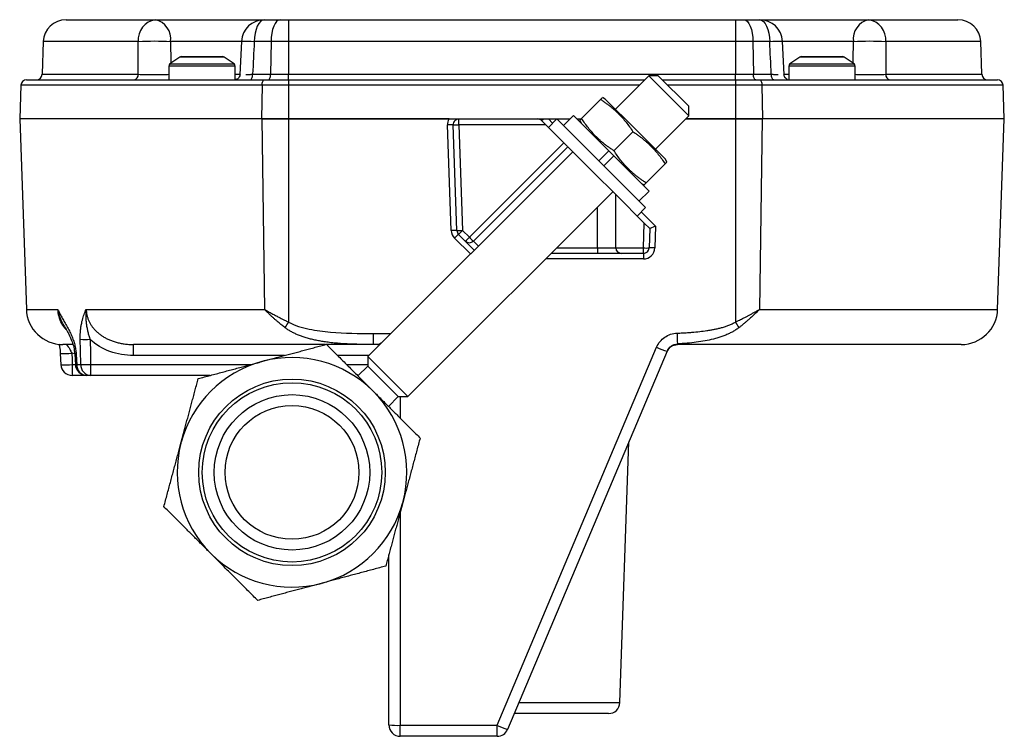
# Model space of a CAD drawing. Header units: inches. Extents: x 0.2 to 18.6, y -4.5 to 19.2.
# Tile 1 of 12: x 6 to 11.4, y -4.5 to -0.6. Entities that reach past the tile are written whole.
import ezdxf

# ---------------------------------------------------------------- set-up
doc = ezdxf.new("R2010")
doc.units = ezdxf.units.IN
doc.header["$MEASUREMENT"] = 0

msp = doc.modelspace()

# ---------------------------------------------------------------- linework, layer by layer
at = {"color": 7, "linetype": 'Continuous', "lineweight": 25}
for p, q in [((6.3037, -0.5939), (6.7935, -0.5939)), ((6.7935, -0.5939), (7.3913, -0.5939)), ((7.3911, -0.5939), (7.4773, -0.5939)), ((7.4773, -0.5939), (7.5232, -0.5939)), ((7.5232, -0.5939), (7.5232, -0.7145)), ((7.5232, -0.5939), (9.9756, -0.5939)), ((9.9756, -0.5939), (9.9756, -0.7145)), ((9.9756, -0.5939), (10.0216, -0.5939)), ((10.0216, -0.5939), (10.1078, -0.5939)), ((10.1076, -0.5939), (10.7054, -0.5939)), ((10.7054, -0.5939), (11.1952, -0.5939)), ((6.1787, -0.7145), (6.1725, -0.8937)), ((6.7, -0.7145), (6.1787, -0.7145)), ((7.2664, -0.7145), (6.8771, -0.7145)), ((7.2662, -0.7131), (7.2576, -0.8953)), ((7.4277, -0.7145), (7.3359, -0.7145)), ((7.4277, -0.7145), (7.4252, -0.8937)), ((7.5232, -0.7145), (7.4277, -0.7145)), ((7.5232, -0.7145), (7.5232, -0.8937)), ((9.9756, -0.7145), (7.5232, -0.7145)), ((9.9756, -0.7145), (9.9756, -0.8937)), ((10.0711, -0.7145), (9.9756, -0.7145)), ((10.0711, -0.7145), (10.0736, -0.8937)), ((10.1629, -0.7145), (10.0711, -0.7145)), ((10.6217, -0.7145), (10.2325, -0.7145)), ((10.2413, -0.8953), (10.2326, -0.7131)), ((11.3201, -0.7145), (10.7988, -0.7145)), ((11.3264, -0.8937), (11.3201, -0.7145)), ((6.9281, -0.7991), (6.8734, -0.8369)), ((7.1708, -0.7991), (6.9281, -0.7991)), ((6.9366, -0.7964), (7.1622, -0.7964)), ((7.2255, -0.8369), (7.1708, -0.7991)), ((10.3281, -0.7991), (10.2734, -0.8369)), ((10.5708, -0.7991), (10.3281, -0.7991)), ((10.3366, -0.7964), (10.5622, -0.7964)), ((10.6255, -0.8369), (10.5708, -0.7991)), ((6.8669, -0.8493), (6.8669, -0.9239)), ((7.2319, -0.8493), (6.8669, -0.8493)), ((6.8734, -0.8369), (7.2255, -0.8369)), ((7.2319, -0.9239), (7.2319, -0.8493)), ((10.2669, -0.8493), (10.2669, -0.9239)), ((10.6319, -0.8493), (10.2669, -0.8493)), ((10.2734, -0.8369), (10.6255, -0.8369)), ((10.6319, -0.9239), (10.6319, -0.8493)), ((6.1725, -0.8937), (6.6998, -0.8937)), ((7.2319, -0.8937), (7.2595, -0.8937)), ((7.3271, -0.8937), (7.4252, -0.8937)), ((7.4252, -0.8937), (7.5232, -0.8937)), ((7.5232, -0.9239), (7.5232, -0.8937)), ((7.5232, -0.8937), (9.9756, -0.8937)), ((9.499, -0.9019), (9.3164, -1.0845)), ((9.5519, -0.9019), (9.499, -0.9019)), ((9.7189, -1.1219), (9.499, -0.9019)), ((9.5519, -0.9019), (9.7189, -1.069)), ((9.9756, -0.9239), (9.9756, -0.8937)), ((9.9756, -0.8937), (10.0736, -0.8937)), ((10.0736, -0.8937), (10.1717, -0.8937)), ((10.2393, -0.8937), (10.2669, -0.8937)), ((10.799, -0.8937), (11.3264, -0.8937)), ((6.0559, -0.9541), (6.0494, -1.1389)), ((7.379, -0.9541), (6.0559, -0.9541)), ((6.0871, -0.9239), (6.9358, -0.9239)), ((6.9358, -0.9239), (6.9418, -0.9239)), ((6.9418, -0.9239), (7.3914, -0.9239)), ((7.379, -0.9541), (7.3764, -1.1389)), ((7.5232, -0.9541), (7.379, -0.9541)), ((7.3914, -0.9239), (7.5232, -0.9239)), ((7.5232, -0.9239), (7.5232, -0.9541)), ((7.5232, -0.9239), (9.477, -0.9239)), ((7.5232, -0.9541), (7.5232, -1.1389)), ((9.4468, -0.9541), (7.5232, -0.9541)), ((9.5738, -0.9239), (9.9756, -0.9239)), ((9.9756, -0.9541), (9.604, -0.9541)), ((9.9756, -0.9239), (9.9756, -0.9541)), ((9.9756, -0.9239), (10.1075, -0.9239)), ((9.9756, -0.9541), (9.9756, -1.1389)), ((10.1199, -0.9541), (9.9756, -0.9541)), ((10.1075, -0.9239), (10.557, -0.9239)), ((10.1199, -0.9541), (10.1225, -1.1389)), ((11.443, -0.9541), (10.1199, -0.9541)), ((10.557, -0.9239), (10.563, -0.9239)), ((10.563, -0.9239), (11.4117, -0.9239)), ((11.4494, -1.1389), (11.443, -0.9541)), ((9.2611, -1.0292), (9.2449, -1.0216)), ((9.2355, -1.0318), (9.1312, -1.1361)), ((9.2611, -1.0292), (9.4264, -1.1944)), ((9.7189, -1.1219), (9.7189, -1.069)), ((9.0866, -1.1198), (9.0315, -1.175)), ((9.28, -1.3132), (9.0866, -1.1198)), ((9.5364, -1.3044), (9.7189, -1.1219)), ((6.0494, -1.1389), (6.0859, -2.1834)), ((7.3764, -1.1389), (6.0494, -1.1389)), ((7.5232, -1.1389), (7.3764, -1.1389)), ((7.3771, -1.1389), (7.3916, -2.1834)), ((7.3771, -1.1389), (7.5238, -1.1389)), ((8.404, -1.1389), (7.5232, -1.1389)), ((7.5238, -1.1389), (7.5238, -2.2529)), ((7.5238, -1.1389), (8.4036, -1.1389)), ((8.4161, -1.7509), (8.3959, -1.1712)), ((8.4474, -1.7509), (8.4271, -1.1712)), ((8.4584, -1.1712), (8.4584, -1.1389)), ((8.4584, -1.1389), (8.8905, -1.1389)), ((8.9358, -1.1712), (8.4584, -1.1712)), ((8.4584, -1.1712), (8.4786, -1.7509)), ((8.9126, -1.1481), (8.9358, -1.1712)), ((8.9209, -1.1389), (8.9488, -1.1389)), ((9.034, -1.2694), (8.9358, -1.1712)), ((8.9488, -1.1389), (9.0676, -1.1389)), ((8.9488, -1.1389), (8.9721, -1.1622)), ((8.9954, -1.1389), (8.9495, -1.1849)), ((9.4819, -1.6254), (8.9954, -1.1389)), ((9.1057, -1.1389), (9.1284, -1.1389)), ((9.121, -1.1455), (9.1286, -1.1617)), ((9.7019, -1.1389), (9.975, -1.1389)), ((9.9756, -1.1389), (9.7019, -1.1389)), ((9.975, -1.1389), (9.975, -2.2529)), ((9.975, -1.1389), (10.1217, -1.1389)), ((10.1225, -1.1389), (9.9756, -1.1389)), ((10.1217, -1.1389), (10.1073, -2.1834)), ((11.4494, -1.1389), (10.1225, -1.1389)), ((11.413, -2.1834), (11.4494, -1.1389)), ((9.4123, -1.2086), (9.308, -1.3129)), ((9.4264, -1.1944), (9.5917, -1.3597)), ((8.5155, -1.7878), (9.034, -1.2694)), ((9.0555, -1.2909), (8.5376, -1.8088)), ((9.034, -1.2694), (9.0538, -1.2892)), ((9.0555, -1.2909), (9.1927, -1.4281)), ((9.0827, -1.3182), (7.9583, -2.4426)), ((9.28, -1.3132), (9.2249, -1.3684)), ((9.2525, -1.3959), (9.3076, -1.3408)), ((9.28, -1.3132), (9.3076, -1.3408)), ((9.501, -1.5342), (9.3076, -1.3408)), ((9.589, -1.3853), (9.4847, -1.4896)), ((9.5993, -1.3759), (9.5917, -1.3597)), ((9.1927, -1.4281), (9.3219, -1.5573)), ((9.4591, -1.4923), (9.4754, -1.4999)), ((8.1782, -2.6625), (9.3027, -1.5381)), ((9.3189, -1.8452), (9.3189, -1.5543)), ((9.4748, -1.7102), (9.3219, -1.5573)), ((9.4459, -1.5893), (9.501, -1.5342)), ((9.2189, -1.8452), (9.2189, -1.6219)), ((9.436, -1.6714), (9.4819, -1.6254)), ((9.4586, -1.6487), (9.5367, -1.7268)), ((9.4701, -1.8462), (9.4748, -1.7102)), ((9.4748, -1.7102), (9.505, -1.7404)), ((9.5367, -1.7268), (9.5325, -1.8462)), ((8.4934, -1.8088), (8.4565, -1.7719)), ((8.4786, -1.7509), (8.5155, -1.7878)), ((9.505, -1.7404), (9.5013, -1.8462)), ((9.505, -1.7404), (9.505, -1.7404)), ((8.5212, -1.8797), (8.4344, -1.7929)), ((8.5428, -1.8581), (8.4934, -1.8088)), ((8.5376, -1.8088), (8.5649, -1.836)), ((9.2189, -1.8764), (8.9644, -1.8764)), ((8.9956, -1.8452), (9.2189, -1.8452)), ((9.2189, -1.8452), (9.3189, -1.8452)), ((9.2189, -1.8452), (9.2189, -1.8764)), ((9.3501, -1.8764), (9.2189, -1.8764)), ((9.3189, -1.8462), (9.4701, -1.8462)), ((9.4701, -1.8764), (9.3501, -1.8764)), ((9.4701, -1.8764), (9.4701, -1.8462)), ((9.4701, -1.8764), (9.4701, -1.9066)), ((9.4701, -1.9066), (8.9342, -1.9066)), ((6.0859, -2.1834), (6.2584, -2.1834)), ((6.4145, -2.1834), (7.3916, -2.1834)), ((10.1073, -2.1834), (11.413, -2.1834)), ((7.99, -2.3764), (7.99, -2.3161)), ((7.99, -2.3161), (8.0848, -2.3161)), ((6.2721, -2.4248), (6.2755, -2.4873)), ((6.3394, -2.3764), (6.2858, -2.3764)), ((6.3516, -2.4277), (6.3346, -2.4236)), ((6.3512, -2.4282), (6.3547, -2.4876)), ((7.7267, -2.3764), (6.6727, -2.3764)), ((6.6727, -2.4367), (6.6727, -2.3764)), ((7.99, -2.3764), (7.732, -2.3764)), ((8.012, -2.3764), (7.99, -2.3764)), ((8.0234, -2.3775), (8.0119, -2.3764)), ((8.0234, -2.3775), (8.012, -2.3764)), ((8.668, -4.4661), (9.5425, -2.3916)), ((9.6001, -2.4137), (8.7255, -4.4882)), ((9.6089, -2.3993), (9.6108, -2.3975)), ((9.6389, -2.3795), (9.6573, -2.3764)), ((11.2131, -2.3764), (9.6573, -2.3764)), ((7.502, -2.4367), (6.6727, -2.4367)), ((7.3768, -2.4703), (7.383, -2.4686)), ((7.9642, -2.4367), (7.7926, -2.4367)), ((7.9583, -2.4426), (7.9583, -2.4955)), ((7.9583, -2.4426), (8.1782, -2.6625)), ((6.3379, -2.4861), (6.3379, -2.5464)), ((6.3379, -2.4861), (6.3547, -2.4861)), ((6.3624, -2.4861), (6.3841, -2.4861)), ((6.4382, -2.4861), (6.4382, -2.5464)), ((6.4382, -2.4861), (7.3178, -2.4861)), ((7.842, -2.4861), (7.9583, -2.4861)), ((7.9583, -2.4955), (7.9048, -2.549)), ((7.9583, -2.4955), (8.1253, -2.6625)), ((6.4171, -2.5464), (6.3379, -2.5464)), ((6.4382, -2.5464), (6.4171, -2.5464)), ((7.0927, -2.5464), (6.4382, -2.5464)), ((7.9074, -2.5464), (7.9023, -2.5464)), ((7.9861, -2.6302), (7.9906, -2.6348)), ((8.0719, -2.716), (8.1253, -2.6625)), ((8.1253, -2.6625), (8.1782, -2.6625)), ((8.1369, -2.6625), (8.1369, -2.7811)), ((8.0744, -2.7186), (8.0744, -2.7134)), ((6.9336, -2.918), (6.9353, -2.9118)), ((9.3408, -4.3411), (9.3908, -2.9101)), ((8.1522, -3.2378), (8.1506, -3.244)), ((8.1369, -3.2949), (8.1369, -4.4661)), ((7.0998, -3.5256), (7.0952, -3.521)), ((8.0744, -4.4639), (8.0744, -3.5282)), ((7.7091, -3.6855), (7.7029, -3.6872)), ((8.7876, -4.3411), (9.3408, -4.3411)), ((9.2784, -4.4014), (8.7621, -4.4014)), ((8.1369, -4.4661), (8.668, -4.4661)), ((8.1369, -4.5264), (8.1369, -4.4661)), ((8.668, -4.5264), (8.668, -4.4661)), ((8.668, -4.5264), (8.1369, -4.5264))]:
    msp.add_line(p, q, dxfattribs=at)
at = {"color": 7, "linetype": 'Continuous', "lineweight": 25, "flags": 128}
for points in [[(7.3911, -0.5939), (7.3805, -0.5962), (7.3704, -0.603), (7.361, -0.6141), (7.3527, -0.629), (7.3459, -0.6472), (7.3407, -0.6681), (7.3373, -0.6908), (7.3359, -0.7145)], [(7.4773, -0.5939), (7.4678, -0.5962), (7.4587, -0.603), (7.4503, -0.6141), (7.4428, -0.629), (7.4367, -0.6472), (7.432, -0.6681), (7.429, -0.6908), (7.4277, -0.7145)], [(10.0216, -0.5939), (10.031, -0.5962), (10.0402, -0.603), (10.0486, -0.6141), (10.056, -0.629), (10.0622, -0.6472), (10.0669, -0.6681), (10.0699, -0.6908), (10.0711, -0.7145)], [(10.1078, -0.5939), (10.1183, -0.5962), (10.1285, -0.603), (10.1378, -0.6141), (10.1461, -0.629), (10.153, -0.6472), (10.1582, -0.6681), (10.1615, -0.6908), (10.1629, -0.7145)], [(7.3132, -0.9239), (7.3159, -0.9233), (7.3184, -0.9216), (7.3208, -0.9189), (7.3229, -0.9151), (7.3246, -0.9106), (7.3259, -0.9054), (7.3268, -0.8997), (7.3271, -0.8937)], [(7.4128, -0.9239), (7.4152, -0.9233), (7.4175, -0.9216), (7.4196, -0.9189), (7.4214, -0.9151), (7.423, -0.9106), (7.4242, -0.9054), (7.4249, -0.8997), (7.4252, -0.8937)], [(10.086, -0.9239), (10.0837, -0.9233), (10.0814, -0.9216), (10.0793, -0.9189), (10.0774, -0.9151), (10.0759, -0.9106), (10.0747, -0.9054), (10.0739, -0.8997), (10.0736, -0.8937)], [(10.1856, -0.9239), (10.183, -0.9233), (10.1804, -0.9216), (10.1781, -0.9189), (10.176, -0.9151), (10.1742, -0.9106), (10.1729, -0.9054), (10.1721, -0.8997), (10.1717, -0.8937)], [(7.379, -0.9541), (7.3793, -0.9481), (7.38, -0.9424), (7.3812, -0.9372), (7.3827, -0.9327), (7.3846, -0.9289), (7.3867, -0.9262), (7.389, -0.9245), (7.3914, -0.9239)], [(10.1075, -0.9239), (10.1099, -0.9245), (10.1122, -0.9262), (10.1143, -0.9289), (10.1161, -0.9327), (10.1177, -0.9372), (10.1188, -0.9424), (10.1196, -0.9481), (10.1199, -0.9541)], [(6.3841, -2.4861), (6.3825, -2.4087), (6.3813, -2.3478)], [(6.4354, -2.3478), (6.437, -2.4252), (6.4382, -2.4861)], [(6.3346, -2.4236), (6.3364, -2.4586), (6.3379, -2.4861)], [(6.3512, -2.4282), (6.353, -2.4275), (6.3588, -2.4267)], [(6.3588, -2.4267), (6.3608, -2.4599), (6.3624, -2.4861)], [(6.3547, -2.4876), (6.3565, -2.487), (6.3624, -2.4861)]]:
    msp.add_lwpolyline(points, dxfattribs=at)
at = {"color": 7, "linetype": 'Continuous', "lineweight": 25}
for radius in [0.5118, 0.4921, 0.4264, 0.3673]:
    msp.add_circle((7.5429, -3.0779), radius, dxfattribs=at)
for centre, radius, start, end in [((6.3037, -0.7189), 0.125, 90, 178), ((6.811, -0.704), 0.1115, 99.0415, 185.4183), ((6.769, -0.7002), 0.1091, 352.4692, 77.0028), ((7.3911, -0.7189), 0.125, 90, 177.3088), ((10.1078, -0.7189), 0.125, 2.6912, 90), ((10.7299, -0.7002), 0.1091, 102.9972, 187.5308), ((10.6878, -0.704), 0.1115, 354.5817, 80.9585), ((11.1952, -0.7189), 0.125, 2, 90), ((6.7886, -2.7927), 2.08, 87.5598, 92.4402), ((7.2843, -1.5105), 0.7976, 86.2889, 91.3005), ((10.2116, -1.4203), 0.7074, 88.3114, 93.9439), ((10.7103, -2.7927), 2.08, 87.5598, 92.4402), ((6.9366, -0.8114), 0.015, 90, 124.6952), ((7.1622, -0.8114), 0.015, 55.3048, 90), ((10.3366, -0.8114), 0.015, 90, 124.6952), ((10.5622, -0.8114), 0.015, 55.3048, 90), ((6.8819, -0.8493), 0.015, 124.6952, 180), ((7.2169, -0.8493), 0.015, 0, 55.3048), ((10.2819, -0.8493), 0.015, 124.6952, 180), ((10.6169, -0.8493), 0.015, 360, 55.3048), ((6.1413, -0.8927), 0.0313, 270, 358), ((6.6721, -0.8964), 0.0279, 279.1419, 5.4788), ((10.8267, -0.8964), 0.0279, 174.5212, 260.8581), ((11.3576, -0.8927), 0.0312, 182, 270), ((6.0871, -0.9552), 0.0312, 90, 178), ((11.4117, -0.9552), 0.0313, 2, 90), ((8.4584, -1.1691), 0.0625, 151.1479, 182), ((8.4115, -1.3953), 0.2246, 86.0129, 93.9871), ((8.4584, -1.1702), 0.0312, 90, 182), ((8.4427, -0.9472), 0.2246, 266.0129, 273.9871), ((8.8905, -1.1702), 0.0313, 45, 90), ((8.9798, -1.2005), 0.0853, 133.6984, 142.0028), ((8.4317, -1.9749), 0.2246, 86.0129, 93.9871), ((8.4786, -1.7487), 0.0625, 182, 225), ((8.6565, -2.0044), 0.3067, 130.7015, 136.3997), ((8.463, -1.5268), 0.2246, 266.0129, 273.9871), ((8.4786, -1.7498), 0.0313, 182, 225), ((8.2565, -1.5393), 0.3067, 310.7015, 316.3997), ((8.2934, -1.5763), 0.3067, 310.7015, 316.3997), ((8.5155, -1.7867), 0.0312, 225, 315), ((8.7376, -1.5763), 0.3067, 223.6003, 229.2985), ((9.3501, -1.8452), 0.0313, 180, 182), ((9.3501, -1.8452), 0.0313, 182, 270), ((9.4857, -1.6222), 0.2246, 266.0129, 273.9871), ((9.4701, -1.8452), 0.0312, 270, 358), ((9.4701, -1.8441), 0.0625, 270, 358), ((9.5169, -2.0703), 0.2246, 86.0129, 93.9871), ((6.2858, -2.1764), 0.2, 182, 270), ((11.2131, -2.1764), 0.2, 270, 358), ((5.0038, -0.81), 2.9039, 329.485, 330.2058), ((12.4951, -0.81), 2.9039, 209.7942, 210.515), ((26.2237, -1.7081), 16.5803, 182.09367, 182.29878), ((6.4084, -1.2964), 1.0517, 268.5269, 271.4731), ((6.2972, -2.0938), 0.332, 265.6788, 276.4675), ((9.7424, -1.9566), 0.4788, 245.3148, 252.7023), ((9.6573, -2.4389), 0.0625, 136.0778, 157.1413), ((9.6573, -2.4389), 0.0625, 90, 109.593), ((7.5429, -3.0779), 0.6299, 105.2926, 164.7074), ((7.5429, -3.0779), 0.6299, 45.2926, 104.7074), ((6.3003, -2.151), 0.3372, 265.7844, 276.4058), ((6.3379, -2.4839), 0.0625, 183.071, 225), ((6.3379, -2.4839), 0.0625, 225, 270), ((6.4171, -2.4839), 0.0625, 183.3778, 225), ((6.4211, -2.4878), 0.0587, 178.3022, 266.1536), ((6.4171, -2.4839), 0.0625, 225, 270), ((6.4425, -2.4881), 0.0584, 178.003, 265.7941), ((6.4111, -1.4363), 1.0502, 268.5235, 271.4765), ((7.5429, -3.0779), 0.6299, 345.2926, 44.7074), ((7.5429, -3.0779), 0.6299, 165.2926, 224.7074), ((7.5429, -3.0779), 0.6299, 285.2926, 344.7074), ((7.5429, -3.0779), 0.6299, 225.2926, 284.7074), ((9.2784, -4.3389), 0.0625, 270, 358), ((8.1213, -4.0167), 0.4496, 264.0133, 271.9891), ((8.1369, -4.4639), 0.0625, 180, 270), ((8.8679, -4.0311), 0.4788, 245.3148, 252.7023), ((8.668, -4.4639), 0.0625, 270, 337.1413)]:
    msp.add_arc(centre, radius, start, end, dxfattribs=at)
msp.add_ellipse((9.5367, -1.7279), major_axis=(0.0317, 0.0125), ratio=0.029782, start_param=1.559065, end_param=3.128644, dxfattribs=at)
for points in [[(6.6998, -0.8937), (6.6999, -0.834), (6.6999, -0.7743), (6.7, -0.7145)], [(7.3359, -0.7145), (7.333, -0.7743), (7.3301, -0.834), (7.3271, -0.8937)], [(10.1717, -0.8937), (10.1688, -0.834), (10.1658, -0.7743), (10.1629, -0.7145)], [(10.7988, -0.7145), (10.7989, -0.7743), (10.799, -0.834), (10.799, -0.8937)], [(6.6727, -2.4367), (6.5855, -2.4367), (6.4976, -2.4083), (6.4354, -2.3478)], [(9.6001, -2.4137), (9.6096, -2.3912), (9.6321, -2.3748), (9.6568, -2.3732)]]:
    msp.add_open_spline(points, degree=3, dxfattribs=at)
for points, knots in [([(6.8771, -0.7145), (6.8773, -0.748), (6.8776, -0.7878), (6.8778, -0.8275), (6.8779, -0.8338)], [0, 0, 0, 0, 0.841202, 1, 1, 1, 1]), ([(10.621, -0.8338), (10.6211, -0.8204), (10.6213, -0.7806), (10.6216, -0.7408), (10.6217, -0.7145)], [0, 0, 0, 0, 0.339047, 1, 1, 1, 1]), ([(6.6998, -0.8937), (6.7124, -0.8939), (6.7375, -0.8941), (6.7872, -0.8942), (6.8335, -0.8942), (6.857, -0.8939), (6.8669, -0.8938)], [0, 0, 0, 0, 0.268847, 0.536195, 0.803756, 1, 1, 1, 1]), ([(7.2577, -0.8941), (7.2574, -0.8971), (7.2565, -0.9035), (7.2522, -0.9111), (7.2473, -0.9163), (7.2434, -0.9191), (7.24, -0.9209), (7.2374, -0.922), (7.235, -0.9228), (7.2326, -0.9233), (7.2307, -0.9237), (7.2293, -0.9238), (7.2291, -0.9238), (7.2291, -0.9238)], [0, 0, 0, 0, 0.173634, 0.377154, 0.492896, 0.607549, 0.662197, 0.715292, 0.769038, 0.827582, 0.896293, 0.980587, 1, 1, 1, 1]), ([(7.2894, -0.8939), (7.291, -0.8939), (7.2942, -0.8939), (7.2994, -0.8939), (7.3047, -0.8939), (7.3101, -0.8939), (7.3157, -0.8938), (7.3213, -0.8938), (7.3252, -0.8938), (7.3271, -0.8937)], [0, 0, 0, 0, 0.149742, 0.297469, 0.442993, 0.586146, 0.72678, 0.864768, 1, 1, 1, 1]), ([(10.1717, -0.8937), (10.1737, -0.8938), (10.1775, -0.8938), (10.1832, -0.8938), (10.1887, -0.8939), (10.1942, -0.8939), (10.1995, -0.8939), (10.2047, -0.8939), (10.2079, -0.8939), (10.2095, -0.8939)], [0, 0, 0, 0, 0.135232, 0.27322, 0.413854, 0.557007, 0.702531, 0.850258, 1, 1, 1, 1]), ([(10.2583, -0.9218), (10.2586, -0.9215), (10.2591, -0.9211), (10.256, -0.9194), (10.2532, -0.9176), (10.2509, -0.9157), (10.2493, -0.9142), (10.2478, -0.9126), (10.246, -0.9102), (10.244, -0.9068), (10.2418, -0.9012), (10.2414, -0.897), (10.2411, -0.8941)], [0, 0, 0, 0, 0.283289, 0.431807, 0.537821, 0.579314, 0.61602, 0.650253, 0.68399, 0.754574, 0.832277, 1, 1, 1, 1]), ([(10.6319, -0.8938), (10.6419, -0.8939), (10.6654, -0.8942), (10.7118, -0.8942), (10.7614, -0.8941), (10.7865, -0.8939), (10.799, -0.8937)], [0, 0, 0, 0, 0.196986, 0.464334, 0.731896, 1, 1, 1, 1]), ([(9.2442, -1.023), (9.2445, -1.0227), (9.2452, -1.022), (9.2394, -1.0279), (9.2355, -1.0318)], [0, 0, 0, 0, 0.328768, 1, 1, 1, 1]), ([(9.2355, -1.0318), (9.2408, -1.0353), (9.2512, -1.0422), (9.2663, -1.0529), (9.2807, -1.0636), (9.2945, -1.0746), (9.3079, -1.0859), (9.3209, -1.0977), (9.3369, -1.1132), (9.3552, -1.1326), (9.3753, -1.1564), (9.3943, -1.1816), (9.4062, -1.1994), (9.4123, -1.2086)], [0, 0, 0, 0, 0.075342, 0.148254, 0.219328, 0.289244, 0.358767, 0.428731, 0.500014, 0.623819, 0.745602, 0.869761, 1, 1, 1, 1]), ([(8.4036, -1.1389), (8.4049, -1.1389), (8.4073, -1.1389), (8.4111, -1.1389), (8.4149, -1.1389), (8.4187, -1.1389), (8.4225, -1.1389), (8.4263, -1.1389), (8.4302, -1.1389), (8.4364, -1.1389), (8.4459, -1.1389), (8.4537, -1.1389), (8.4584, -1.1389)], [0, 0, 0, 0, 0.056899, 0.114618, 0.173584, 0.234197, 0.296826, 0.361805, 0.429433, 0.499976, 0.699816, 1, 1, 1, 1]), ([(8.8905, -1.1389), (8.8934, -1.1389), (8.8981, -1.1389), (8.9046, -1.1389), (8.9102, -1.1389), (8.9155, -1.1389), (8.9192, -1.1389), (8.9209, -1.1389)], [0, 0, 0, 0, 0.299944, 0.501382, 0.679241, 0.845166, 1, 1, 1, 1]), ([(9.1312, -1.1361), (9.1273, -1.14), (9.1214, -1.1458), (9.1221, -1.1451), (9.1224, -1.1448)], [0, 0, 0, 0, 0.671189, 1, 1, 1, 1]), ([(9.308, -1.3129), (9.3027, -1.3094), (9.2923, -1.3025), (9.2772, -1.2918), (9.2628, -1.2811), (9.2489, -1.2701), (9.2355, -1.2587), (9.2224, -1.2467), (9.2064, -1.2312), (9.1882, -1.212), (9.1683, -1.1883), (9.1492, -1.1631), (9.1373, -1.1452), (9.1312, -1.1361)], [0, 0, 0, 0, 0.075342, 0.148254, 0.219328, 0.289244, 0.358767, 0.428731, 0.500014, 0.623819, 0.745602, 0.869761, 1, 1, 1, 1]), ([(9.4123, -1.2086), (9.4176, -1.2121), (9.428, -1.219), (9.443, -1.2296), (9.4574, -1.2403), (9.4713, -1.2513), (9.4847, -1.2628), (9.4979, -1.2747), (9.5139, -1.2902), (9.5321, -1.3094), (9.552, -1.3331), (9.571, -1.3584), (9.5829, -1.3762), (9.589, -1.3853)], [0, 0, 0, 0, 0.075342, 0.148254, 0.219328, 0.289244, 0.358767, 0.428731, 0.500014, 0.623819, 0.745602, 0.869761, 1, 1, 1, 1]), ([(9.4847, -1.4896), (9.4794, -1.4861), (9.469, -1.4792), (9.4539, -1.4686), (9.4395, -1.4578), (9.4257, -1.4468), (9.4123, -1.4355), (9.3993, -1.4237), (9.3834, -1.4083), (9.365, -1.3889), (9.345, -1.365), (9.3259, -1.3398), (9.3141, -1.322), (9.308, -1.3129)], [0, 0, 0, 0, 0.075342, 0.148254, 0.219328, 0.289244, 0.358767, 0.428731, 0.500014, 0.623819, 0.745602, 0.869761, 1, 1, 1, 1]), ([(9.589, -1.3853), (9.593, -1.3815), (9.5988, -1.3757), (9.5981, -1.3764), (9.5979, -1.3766)], [0, 0, 0, 0, 0.671189, 1, 1, 1, 1]), ([(9.476, -1.4985), (9.4758, -1.4987), (9.4751, -1.4994), (9.4809, -1.4936), (9.4847, -1.4896)], [0, 0, 0, 0, 0.328768, 1, 1, 1, 1]), ([(6.2584, -2.1834), (6.2595, -2.1858), (6.2618, -2.191), (6.2656, -2.1988), (6.2699, -2.2074), (6.2747, -2.2166), (6.28, -2.2264), (6.2879, -2.2404), (6.2974, -2.2569), (6.3073, -2.2743), (6.3152, -2.2885), (6.3219, -2.3014), (6.3281, -2.3142), (6.3338, -2.327), (6.339, -2.3397), (6.3436, -2.3523), (6.3476, -2.3649), (6.3511, -2.3774), (6.354, -2.3898), (6.3562, -2.4021), (6.3579, -2.4144), (6.3585, -2.4226), (6.3588, -2.4267)], [0, 0, 0, 0, 0.0322196, 0.068176, 0.1078825, 0.1513488, 0.1985818, 0.2495865, 0.3570851, 0.4403679, 0.4994709, 0.5571086, 0.6118092, 0.6636927, 0.7128992, 0.7595926, 0.8039642, 0.8462365, 0.8866661, 0.9255456, 0.9632034, 1, 1, 1, 1]), ([(6.2866, -2.2617), (6.2848, -2.2587), (6.2762, -2.2439), (6.266, -2.2177), (6.2607, -2.1939), (6.2584, -2.1834)], [0, 0, 0, 0, 0.127593, 0.615488, 1, 1, 1, 1]), ([(6.3046, -2.2947), (6.2961, -2.2836), (6.2794, -2.2617), (6.2634, -2.2234), (6.26, -2.1966), (6.2584, -2.1834)], [0, 0, 0, 0, 0.340404, 0.675292, 1, 1, 1, 1]), ([(6.3813, -2.3478), (6.3813, -2.3448), (6.3812, -2.3388), (6.3813, -2.3298), (6.3817, -2.3207), (6.3822, -2.3115), (6.3833, -2.2979), (6.3854, -2.28), (6.3889, -2.2601), (6.393, -2.2423), (6.3974, -2.2266), (6.4024, -2.2115), (6.408, -2.197), (6.4123, -2.1879), (6.4145, -2.1834)], [0, 0, 0, 0, 0.048596, 0.097708, 0.147432, 0.197862, 0.249087, 0.374398, 0.499656, 0.598622, 0.69765, 0.797233, 0.897859, 1, 1, 1, 1]), ([(6.4145, -2.1834), (6.414, -2.1866), (6.4131, -2.1932), (6.4123, -2.2031), (6.4118, -2.2131), (6.4117, -2.2233), (6.412, -2.2336), (6.4127, -2.2441), (6.4137, -2.2548), (6.4154, -2.269), (6.4184, -2.2864), (6.423, -2.307), (6.4276, -2.3241), (6.4314, -2.336), (6.4335, -2.3423), (6.4346, -2.3457), (6.4353, -2.3473), (6.4355, -2.3477)], [0, 0, 0, 0, 0.060178, 0.120612, 0.181504, 0.243067, 0.305512, 0.369049, 0.433873, 0.500165, 0.626112, 0.750101, 0.875204, 0.937759, 0.969018, 0.991802, 1, 1, 1, 1]), ([(6.4145, -2.1834), (6.4146, -2.186), (6.4147, -2.1914), (6.4155, -2.1993), (6.4166, -2.2073), (6.4182, -2.2152), (6.4202, -2.223), (6.4225, -2.2308), (6.4253, -2.2385), (6.4285, -2.2461), (6.432, -2.2536), (6.436, -2.2609), (6.4403, -2.2682), (6.445, -2.2753), (6.4501, -2.2822), (6.4556, -2.289), (6.4614, -2.2956), (6.4676, -2.302), (6.4742, -2.3082), (6.481, -2.3142), (6.4883, -2.32), (6.4958, -2.3255), (6.5063, -2.3325), (6.5202, -2.3407), (6.538, -2.3495), (6.5573, -2.3573), (6.578, -2.364), (6.6, -2.3694), (6.6233, -2.3734), (6.6477, -2.3759), (6.6643, -2.3762), (6.6727, -2.3764)], [0, 0, 0, 0, 0.022306, 0.044637, 0.067017, 0.089468, 0.112014, 0.134676, 0.157476, 0.180435, 0.203573, 0.22691, 0.250465, 0.274255, 0.298297, 0.322606, 0.3472, 0.37209, 0.39729, 0.422813, 0.44867, 0.47487, 0.501424, 0.554566, 0.610298, 0.668653, 0.729649, 0.793293, 0.859577, 0.928486, 1, 1, 1, 1]), ([(7.5055, -2.2845), (7.5026, -2.2822), (7.4966, -2.2776), (7.4873, -2.2701), (7.4772, -2.262), (7.4666, -2.253), (7.4553, -2.2433), (7.4434, -2.2328), (7.431, -2.2216), (7.4182, -2.2095), (7.4049, -2.1967), (7.3961, -2.1879), (7.3916, -2.1834)], [0, 0, 0, 0, 0.071451, 0.149217, 0.233314, 0.323757, 0.420556, 0.52372, 0.633252, 0.74915, 0.871404, 1, 1, 1, 1]), ([(7.3916, -2.1834), (7.3951, -2.1854), (7.402, -2.1894), (7.4124, -2.1953), (7.4226, -2.201), (7.4326, -2.2065), (7.4423, -2.2118), (7.4518, -2.2168), (7.4609, -2.2217), (7.4699, -2.2263), (7.4785, -2.2307), (7.4868, -2.2349), (7.4948, -2.2389), (7.5025, -2.2427), (7.5099, -2.2463), (7.517, -2.2497), (7.5216, -2.2518), (7.5238, -2.2529)], [0, 0, 0, 0, 0.084618, 0.166654, 0.246113, 0.322998, 0.397313, 0.469062, 0.53825, 0.604879, 0.668955, 0.730481, 0.789461, 0.845899, 0.899798, 0.951164, 1, 1, 1, 1]), ([(9.975, -2.2529), (9.9784, -2.2513), (9.9855, -2.248), (9.9965, -2.2427), (10.0082, -2.2369), (10.0205, -2.2307), (10.0336, -2.2239), (10.0473, -2.2167), (10.0616, -2.2091), (10.0764, -2.2009), (10.0918, -2.1923), (10.102, -2.1864), (10.1073, -2.1834)], [0, 0, 0, 0, 0.074204, 0.154103, 0.239714, 0.331048, 0.42812, 0.530942, 0.639527, 0.75389, 0.874043, 1, 1, 1, 1]), ([(10.1073, -2.1834), (10.1044, -2.1862), (10.0989, -2.1918), (10.0904, -2.2001), (10.0821, -2.2081), (10.074, -2.2158), (10.0661, -2.2231), (10.0583, -2.2302), (10.0508, -2.237), (10.0434, -2.2435), (10.0363, -2.2496), (10.0294, -2.2555), (10.0228, -2.261), (10.0164, -2.2663), (10.0102, -2.2712), (10.0044, -2.2759), (9.9988, -2.2803), (9.9952, -2.2831), (9.9934, -2.2845)], [0, 0, 0, 0, 0.081116, 0.159758, 0.23592, 0.309599, 0.380793, 0.449499, 0.515718, 0.579449, 0.640694, 0.699454, 0.755732, 0.80953, 0.860852, 0.909702, 0.956083, 1, 1, 1, 1]), ([(6.2862, -2.2617), (6.292, -2.2722), (6.303, -2.2918), (6.3199, -2.3224), (6.3354, -2.3555), (6.3469, -2.3908), (6.3497, -2.4152), (6.3512, -2.4282)], [0, 0, 0, 0, 0.211553, 0.397364, 0.651411, 0.815241, 1, 1, 1, 1]), ([(7.5238, -2.2529), (7.5587, -2.2729), (7.5972, -2.2836), (7.6751, -2.3001), (7.7143, -2.305), (7.832, -2.3153), (7.911, -2.3161), (7.99, -2.3161)], [0, 0, 0, 0, 0.25, 0.25, 0.5, 0.5, 1, 1, 1, 1]), ([(9.6545, -2.3139), (9.6643, -2.3135), (9.6832, -2.3127), (9.7105, -2.3112), (9.7422, -2.3089), (9.7779, -2.3055), (9.8127, -2.3009), (9.8396, -2.2965), (9.86, -2.2929), (9.8793, -2.2888), (9.8993, -2.2837), (9.9192, -2.2777), (9.9387, -2.2705), (9.9574, -2.2625), (9.9692, -2.256), (9.975, -2.2529)], [0, 0, 0, 0, 0.089041, 0.172311, 0.249827, 0.378462, 0.499286, 0.570071, 0.626843, 0.688153, 0.749586, 0.815101, 0.877273, 0.939588, 1, 1, 1, 1]), ([(7.99, -2.3764), (7.9776, -2.3764), (7.9531, -2.3763), (7.9166, -2.3759), (7.8806, -2.3749), (7.845, -2.3735), (7.8098, -2.3713), (7.775, -2.3684), (7.7429, -2.3647), (7.7137, -2.3606), (7.6876, -2.3561), (7.6625, -2.3509), (7.6386, -2.3451), (7.6159, -2.3386), (7.5943, -2.3314), (7.574, -2.3235), (7.5549, -2.3149), (7.5371, -2.3056), (7.5206, -2.2956), (7.5104, -2.2881), (7.5055, -2.2845)], [0, 0, 0, 0, 0.073568, 0.146214, 0.218003, 0.288996, 0.359257, 0.428844, 0.497816, 0.552716, 0.60569, 0.656753, 0.705921, 0.753218, 0.798672, 0.842323, 0.884215, 0.924408, 0.962974, 1, 1, 1, 1]), ([(9.5425, -2.3916), (9.5471, -2.3806), (9.5534, -2.3701), (9.5685, -2.3515), (9.5773, -2.3433), (9.597, -2.3296), (9.6078, -2.3242), (9.6306, -2.3165), (9.6424, -2.3143), (9.6545, -2.3139)], [0, 0, 0, 0, 0.25, 0.25, 0.5, 0.5, 0.75, 0.75, 1, 1, 1, 1]), ([(9.9934, -2.2845), (9.9909, -2.2864), (9.9858, -2.2902), (9.9777, -2.2956), (9.9694, -2.3009), (9.9606, -2.306), (9.9515, -2.3109), (9.942, -2.3156), (9.9322, -2.3202), (9.922, -2.3245), (9.9115, -2.3287), (9.9006, -2.3326), (9.8894, -2.3364), (9.8778, -2.34), (9.866, -2.3434), (9.8429, -2.3495), (9.8077, -2.3571), (9.7596, -2.3645), (9.709, -2.37), (9.6744, -2.3721), (9.6568, -2.3732)], [0, 0, 0, 0, 0.026877, 0.054353, 0.082446, 0.111174, 0.140555, 0.170602, 0.201329, 0.232747, 0.264868, 0.297699, 0.331249, 0.365526, 0.400535, 0.436282, 0.568434, 0.706307, 0.850102, 1, 1, 1, 1]), ([(6.2647, -2.3722), (6.266, -2.3778), (6.2697, -2.3936), (6.2712, -2.4126), (6.2721, -2.4248)], [0, 0, 0, 0, 0.354549, 1, 1, 1, 1]), ([(7.383, -2.4686), (7.392, -2.4662), (7.4102, -2.4613), (7.4377, -2.454), (7.4655, -2.4465), (7.4936, -2.439), (7.5221, -2.4313), (7.551, -2.4236), (7.5802, -2.4158), (7.6097, -2.4079), (7.6396, -2.3999), (7.6698, -2.3918), (7.7004, -2.3836), (7.7209, -2.3781), (7.7312, -2.3753)], [0, 0, 0, 0, 0.077593, 0.156193, 0.235812, 0.316463, 0.398154, 0.480898, 0.564704, 0.649583, 0.735543, 0.822593, 0.910743, 1, 1, 1, 1]), ([(7.7312, -2.3753), (7.7394, -2.3835), (7.7558, -2.3999), (7.7801, -2.4243), (7.8042, -2.4483), (7.828, -2.4721), (7.8515, -2.4956), (7.8746, -2.5188), (7.8975, -2.5416), (7.9201, -2.5642), (7.9424, -2.5865), (7.9643, -2.6084), (7.9789, -2.623), (7.9861, -2.6302)], [0, 0, 0, 0, 0.097317, 0.193316, 0.288009, 0.381407, 0.473522, 0.564366, 0.653952, 0.742295, 0.829407, 0.915304, 1, 1, 1, 1]), ([(8.012, -2.3764), (8.0128, -2.3762), (8.0145, -2.3756), (8.0223, -2.3722), (8.0303, -2.3683), (8.0347, -2.3662)], [0, 0, 0, 0, 0.280224, 0.609173, 1, 1, 1, 1]), ([(9.6568, -2.3732), (9.6567, -2.3736), (9.6566, -2.3744), (9.6565, -2.3753), (9.6566, -2.3759), (9.6569, -2.3763), (9.6571, -2.3764), (9.6573, -2.3764)], [0, 0, 0, 0, 0.1985416, 0.3977273, 0.5976437, 0.7983745, 1, 1, 1, 1]), ([(6.3059, -2.3764), (6.3123, -2.3844), (6.3237, -2.3986), (6.3313, -2.416), (6.3345, -2.4236)], [0, 0, 0, 0, 0.567876, 1, 1, 1, 1]), ([(9.6126, -2.3958), (9.6118, -2.3964), (9.6058, -2.4012), (9.6025, -2.4084), (9.5997, -2.4146)], [0, 0, 0, 0, 0.127191, 1, 1, 1, 1]), ([(9.6108, -2.3975), (9.6134, -2.3947), (9.6191, -2.3886), (9.6305, -2.3819), (9.6434, -2.3772), (9.6524, -2.3765), (9.6568, -2.3762)], [0, 0, 0, 0, 0.216882, 0.485501, 0.7484, 1, 1, 1, 1]), ([(7.0286, -2.5636), (7.0398, -2.5606), (7.0622, -2.5546), (7.0955, -2.5457), (7.1284, -2.5368), (7.1608, -2.5281), (7.1929, -2.5195), (7.2246, -2.5111), (7.2558, -2.5027), (7.2866, -2.4944), (7.3171, -2.4863), (7.3471, -2.4782), (7.3669, -2.4729), (7.3768, -2.4703)], [0, 0, 0, 0, 0.097317, 0.193316, 0.288009, 0.381407, 0.473522, 0.564366, 0.653952, 0.742295, 0.829407, 0.915304, 1, 1, 1, 1]), ([(6.9353, -2.9118), (6.9377, -2.9027), (6.9426, -2.8845), (6.95, -2.8571), (6.9574, -2.8293), (6.965, -2.8011), (6.9726, -2.7726), (6.9803, -2.7438), (6.9881, -2.7146), (6.9961, -2.6851), (7.0041, -2.6552), (7.0122, -2.6249), (7.0204, -2.5944), (7.0258, -2.5739), (7.0286, -2.5636)], [0, 0, 0, 0, 0.077593, 0.156193, 0.235812, 0.316463, 0.398154, 0.480898, 0.564704, 0.649583, 0.735543, 0.822593, 0.910743, 1, 1, 1, 1]), ([(7.9906, -2.6348), (7.9972, -2.6414), (8.0106, -2.6547), (8.0307, -2.6748), (8.051, -2.6951), (8.0716, -2.7157), (8.0925, -2.7366), (8.1136, -2.7577), (8.135, -2.7791), (8.1566, -2.8007), (8.1785, -2.8226), (8.2006, -2.8447), (8.223, -2.8671), (8.238, -2.8821), (8.2455, -2.8896)], [0, 0, 0, 0, 0.077593, 0.156193, 0.235812, 0.316463, 0.398154, 0.480898, 0.564704, 0.649583, 0.735543, 0.822593, 0.910743, 1, 1, 1, 1]), ([(8.2455, -2.8896), (8.2425, -2.9009), (8.2365, -2.9232), (8.2276, -2.9565), (8.2188, -2.9894), (8.2101, -3.0219), (8.2015, -3.054), (8.193, -3.0856), (8.1846, -3.1169), (8.1764, -3.1477), (8.1682, -3.1781), (8.1602, -3.2081), (8.1549, -3.228), (8.1522, -3.2378)], [0, 0, 0, 0, 0.097317, 0.193316, 0.288009, 0.381407, 0.473522, 0.564366, 0.653952, 0.742295, 0.829407, 0.915304, 1, 1, 1, 1]), ([(6.8403, -3.2662), (6.8434, -3.2549), (6.8493, -3.2326), (6.8583, -3.1993), (6.8671, -3.1664), (6.8758, -3.1339), (6.8844, -3.1018), (6.8929, -3.0702), (6.9012, -3.0389), (6.9095, -3.0081), (6.9176, -2.9777), (6.9257, -2.9477), (6.931, -2.9278), (6.9336, -2.918)], [0, 0, 0, 0, 0.097317, 0.193316, 0.288009, 0.381407, 0.473522, 0.564366, 0.653952, 0.742295, 0.829407, 0.915304, 1, 1, 1, 1]), ([(7.0952, -3.521), (7.0886, -3.5144), (7.0753, -3.5011), (7.0552, -3.481), (7.0349, -3.4607), (7.0142, -3.4401), (6.9934, -3.4192), (6.9723, -3.3981), (6.9509, -3.3767), (6.9293, -3.3551), (6.9074, -3.3332), (6.8853, -3.3111), (6.8629, -3.2887), (6.8479, -3.2737), (6.8403, -3.2662)], [0, 0, 0, 0, 0.077593, 0.156193, 0.235812, 0.316463, 0.398154, 0.480898, 0.564704, 0.649583, 0.735543, 0.822593, 0.910743, 1, 1, 1, 1]), ([(8.1506, -3.244), (8.1481, -3.2531), (8.1433, -3.2713), (8.1359, -3.2987), (8.1285, -3.3265), (8.1209, -3.3547), (8.1133, -3.3832), (8.1056, -3.412), (8.0977, -3.4412), (8.0898, -3.4707), (8.0818, -3.5006), (8.0737, -3.5309), (8.0655, -3.5614), (8.06, -3.5819), (8.0573, -3.5922)], [0, 0, 0, 0, 0.077593, 0.156193, 0.235812, 0.316463, 0.398154, 0.480898, 0.564704, 0.649583, 0.735543, 0.822593, 0.910743, 1, 1, 1, 1]), ([(7.3547, -3.7805), (7.3465, -3.7723), (7.3301, -3.7559), (7.3057, -3.7315), (7.2816, -3.7075), (7.2579, -3.6837), (7.2344, -3.6602), (7.2112, -3.637), (7.1883, -3.6142), (7.1658, -3.5916), (7.1435, -3.5693), (7.1215, -3.5474), (7.107, -3.5328), (7.0998, -3.5256)], [0, 0, 0, 0, 0.097317, 0.193316, 0.288009, 0.381407, 0.473522, 0.564366, 0.653952, 0.742295, 0.829407, 0.915304, 1, 1, 1, 1]), ([(8.0573, -3.5922), (8.046, -3.5952), (8.0237, -3.6012), (7.9904, -3.6101), (7.9575, -3.619), (7.925, -3.6277), (7.893, -3.6363), (7.8613, -3.6447), (7.8301, -3.6531), (7.7992, -3.6614), (7.7688, -3.6695), (7.7388, -3.6776), (7.7189, -3.6829), (7.7091, -3.6855)], [0, 0, 0, 0, 0.097317, 0.193316, 0.288009, 0.381407, 0.473522, 0.564366, 0.653952, 0.742295, 0.829407, 0.915304, 1, 1, 1, 1]), ([(7.7029, -3.6872), (7.6938, -3.6896), (7.6756, -3.6945), (7.6482, -3.7018), (7.6204, -3.7093), (7.5922, -3.7168), (7.5637, -3.7245), (7.5349, -3.7322), (7.5057, -3.74), (7.4762, -3.7479), (7.4463, -3.7559), (7.416, -3.764), (7.3855, -3.7722), (7.365, -3.7777), (7.3547, -3.7805)], [0, 0, 0, 0, 0.0775928, 0.156193, 0.2358125, 0.3164626, 0.3981543, 0.4808982, 0.5647045, 0.6495828, 0.7355426, 0.822593, 0.9107427, 1, 1, 1, 1])]:
    msp.add_open_spline(points, degree=3, knots=knots, dxfattribs=at)

doc.saveas('drawing.dxf')
